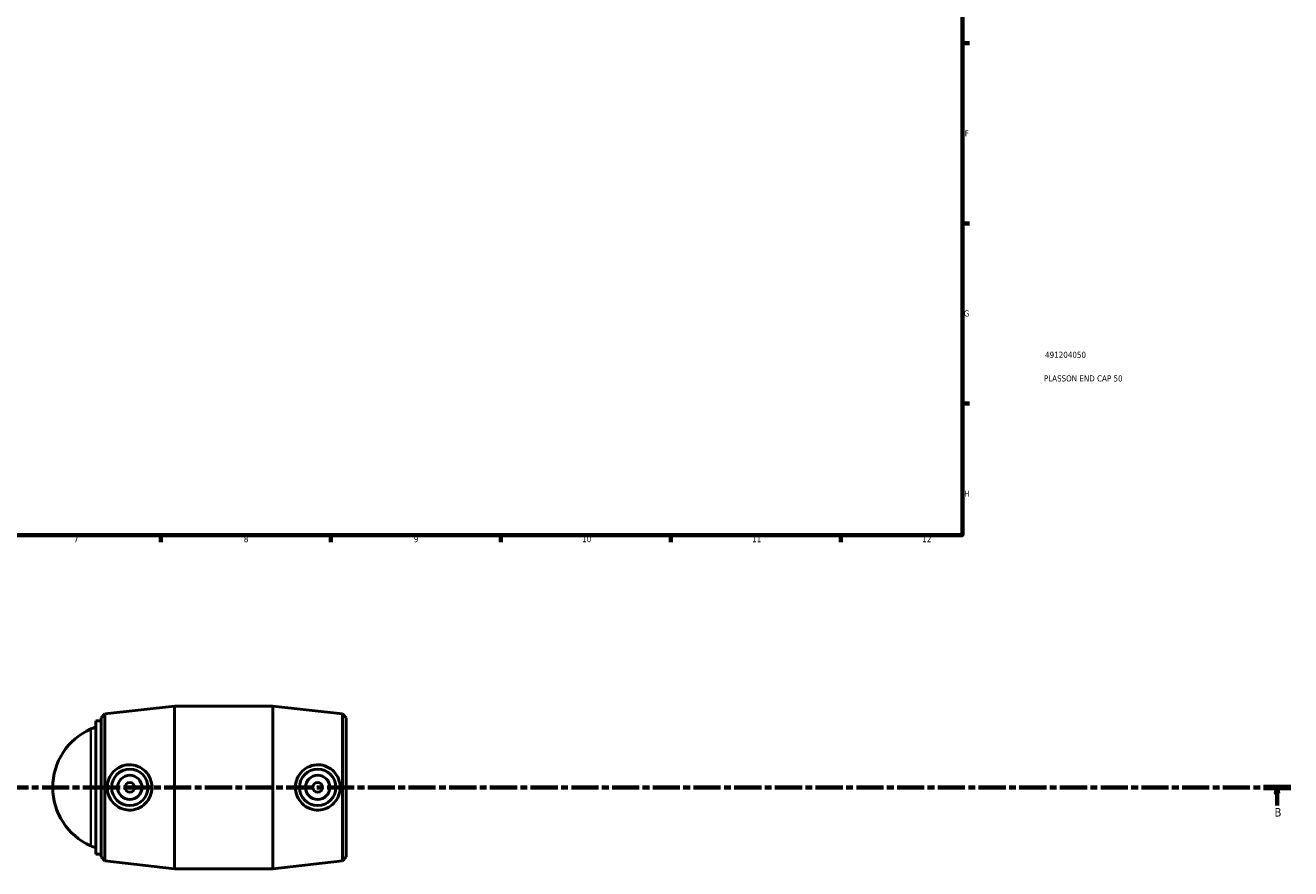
# Model space of a CAD drawing. Header units: millimetres. Extents: x -66 to 1224, y -117 to 1496.
# Tile 2 of 6: x 435 to 956, y -117 to 230. Entities that reach past the tile are written whole.
import ezdxf

# ---------------------------------------------------------------- set-up
doc = ezdxf.new("R2010")
doc.units = ezdxf.units.MM
doc.linetypes.add('CHAIN', pattern=[0.3543, 0.2362, -0.0295, 0.0591, -0.0295])
for name, color, linetype, lineweight in [('Border (ISO)', 7, 'Continuous', 70), ('Section Line (ISO)', 7, 'CHAIN', 70), ('Title (ISO)', 7, 'Continuous', 50), ('Visible (ISO)', 7, 'Continuous', 50), ('Visible Narrow (ISO)', 7, 'Continuous', 35)]:
    doc.layers.add(name, color=color, linetype=linetype, lineweight=lineweight)
doc.styles.add('Label Text (ISO)', font='tahoma.ttf')
doc.styles.add('Note Text (ISO)', font='tahoma.ttf')

# ---------------------------------------------------------------- blocks, each defined once
blk = doc.blocks.new('Borders Default Border')
at = {"layer": 'Border (ISO)'}
for p, q in [((821, 222.75), (823.9, 222.75)), ((821, 148.5), (823.9, 148.5)), ((821, 74.25), (823.9, 74.25)), ((490.58, 20), (490.58, 17.1)), ((560.67, 20), (560.67, 17.1)), ((630.75, 20), (630.75, 17.1)), ((700.83, 20), (700.83, 17.1)), ((770.92, 20), (770.92, 17.1))]:
    blk.add_line(p, q, dxfattribs=at)
at = {"layer": 'Border (ISO)', "flags": 128}
blk.add_lwpolyline([(20, 20), (20, 574), (821, 574), (821, 20), (20, 20)], dxfattribs=at)
at = {"layer": 'Border (ISO)', "color": 232, "true_color": 0xca0064, "char_height": 2.5, "attachment_point": 7, "style": 'Note Text (ISO)'}
for s, insert in [('F', (822, 184.38)), ('G', (821.61, 110.08)), ('H', (821.74, 35.88)), ('7', (454.77, 17.1)), ('8', (524.81, 17.04)), ('9', (594.88, 17.05)), ('10', (664.29, 17.05)), ('11', (734.37, 17.1)), ('12', (804.46, 17.1))]:
    blk.add_mtext(s, dxfattribs=dict(at, insert=insert))
blk = doc.blocks.new('Title Blocks ISO')
at = {"layer": 'Title (ISO)', "color": 232, "true_color": 0xca0064, "style": 'Note Text (ISO)'}
for tag, p in [('PART_NUMBER_001', (34.09, 73.08)), ('DESCRIPTION_001', (33.58, 63.35))]:
    blk.add_attdef(tag, p, '', height=2.5, dxfattribs=at)
blk = doc.blocks.new('2dTransSection0')
at = {"layer": 'Section Line (ISO)', "linetype": 'CHAIN', "ltscale": 47.374752}
blk.add_line((173.06, -83.97), (956.34, -83.97), dxfattribs=at)
at = {"layer": 'Section Line (ISO)', "linetype": 'Continuous', "lineweight": 140}
blk.add_line((945.16, -83.97), (956.34, -83.97), dxfattribs=at)
at = {"layer": 'Section Line (ISO)', "linetype": 'Continuous'}
for p, q in [((950.75, -83.97), (950.25, -86.47)), ((950.25, -86.47), (951.25, -86.47)), ((950.75, -86.47), (950.75, -83.97)), ((951.25, -86.47), (950.75, -83.97)), ((950.75, -91.47), (950.75, -86.47))]:
    blk.add_line(p, q, dxfattribs=at)
at = {"layer": 'Section Line (ISO)', "linetype": 'Continuous', "flags": 128}
blk.add_lwpolyline([(951.25, -86.47), (950.75, -83.97), (950.25, -86.47), (951.25, -86.47)], dxfattribs=at)
at = {"layer": 'Section Line (ISO)'}
blk.add_solid([(951.25, -86.47), (950.75, -83.97), (950.25, -86.47), (951.25, -86.47)], dxfattribs=at)
at = {"layer": 'Section Line (ISO)', "insert": (949.68, -95.97), "char_height": 3.5, "attachment_point": 7, "style": 'Label Text (ISO)'}
blk.add_mtext('B', dxfattribs=at)

msp = doc.modelspace()

# ---------------------------------------------------------------- linework, layer by layer
at = {"layer": 'Visible (ISO)'}
for p, q in [((467.522, -53.656), (496.281, -50.471)), ((496.281, -117.471), (496.281, -50.471)), ((496.281, -50.471), (536.781, -50.471)), ((536.781, -117.471), (536.781, -50.471)), ((565.54, -53.656), (536.781, -50.471)), ((463.853, -111.471), (463.853, -56.471)), ((463.853, -56.471), (466.031, -56.471)), ((466.031, -55.321), (467.522, -53.656)), ((466.031, -112.621), (466.031, -55.321)), ((467.522, -53.656), (467.522, -114.286)), ((565.54, -114.286), (565.54, -53.656)), ((567.031, -55.321), (565.54, -53.656)), ((567.031, -55.321), (567.031, -112.621)), ((463.853, -111.471), (466.031, -111.471)), ((466.031, -112.621), (467.522, -114.286)), ((467.522, -114.286), (496.281, -117.471)), ((565.54, -114.286), (536.781, -117.471)), ((567.031, -112.621), (565.54, -114.286)), ((496.281, -117.471), (536.781, -117.471))]:
    msp.add_line(p, q, dxfattribs=at)
for centre, radius in [((477.811, -83.971), 7.5), ((555.251, -83.971), 7.5), ((477.811, -83.971), 5), ((477.811, -83.971), 2), ((555.251, -83.971), 5), ((555.251, -83.971), 2)]:
    msp.add_circle(centre, radius, dxfattribs=at)
for centre, radius, start, end in [((472.379, -83.971), 26.347, 113.9689, 246.0311), ((466.031, -69.694), 10.723, 101.71949, 113.9689), ((466.031, -98.249), 10.723, 246.0311, 258.28051)]:
    msp.add_arc(centre, radius, start, end, dxfattribs=at)
for points, knots in [([(477.418, -93.301), (476.287, -93.264), (475.085, -92.999), (472.884, -92.009), (471.886, -91.284), (470.314, -89.638), (469.634, -88.601), (468.732, -86.341), (468.511, -85.118), (468.511, -82.825), (468.732, -81.601), (469.634, -79.341), (470.314, -78.305), (471.886, -76.658), (472.884, -75.933), (475.085, -74.943), (476.287, -74.679), (478.634, -74.602), (479.919, -74.818), (482.272, -75.758), (483.341, -76.482), (485.009, -78.147), (485.73, -79.195), (486.692, -81.509), (486.933, -82.776), (486.933, -85.167), (486.692, -86.434), (485.73, -88.748), (485.009, -89.795), (483.341, -91.461), (482.272, -92.185), (479.919, -93.125), (478.634, -93.341), (477.418, -93.301)], [0, 0, 0, 0, 0.3412459, 0.3412459, 0.6824918, 0.6824918, 1.0263782, 1.0263782, 1.3702647, 1.3702647, 1.7141512, 1.7141512, 2.0580376, 2.0580376, 2.3992835, 2.3992835, 2.7405294, 2.7405294, 3.1074642, 3.1074642, 3.474399, 3.474399, 3.8330845, 3.8330845, 4.1917699, 4.1917699, 4.5504554, 4.5504554, 4.9091408, 4.9091408, 5.2760756, 5.2760756, 5.6430104, 5.6430104, 5.6430104, 5.6430104]), ([(555.644, -93.301), (554.429, -93.341), (553.143, -93.125), (550.79, -92.185), (549.722, -91.461), (548.053, -89.795), (547.333, -88.748), (546.37, -86.434), (546.13, -85.167), (546.13, -82.776), (546.37, -81.509), (547.333, -79.195), (548.053, -78.147), (549.722, -76.482), (550.79, -75.758), (553.143, -74.818), (554.429, -74.602), (556.775, -74.679), (557.978, -74.943), (560.178, -75.933), (561.176, -76.658), (562.748, -78.305), (563.429, -79.341), (564.33, -81.601), (564.551, -82.825), (564.551, -85.118), (564.33, -86.341), (563.429, -88.601), (562.748, -89.638), (561.176, -91.284), (560.178, -92.009), (557.978, -92.999), (556.775, -93.264), (555.644, -93.301)], [0, 0, 0, 0, 0.3669348, 0.3669348, 0.7338696, 0.7338696, 1.0925551, 1.0925551, 1.4512405, 1.4512405, 1.8099259, 1.8099259, 2.1686114, 2.1686114, 2.5355462, 2.5355462, 2.902481, 2.902481, 3.2437269, 3.2437269, 3.5849728, 3.5849728, 3.9288593, 3.9288593, 4.2727457, 4.2727457, 4.6166322, 4.6166322, 4.9605186, 4.9605186, 5.3017645, 5.3017645, 5.6430104, 5.6430104, 5.6430104, 5.6430104])]:
    msp.add_open_spline(points, degree=3, knots=knots, dxfattribs=at)
at = {"layer": 'Visible Narrow (ISO)'}
msp.add_line((461.675, -107.75), (461.675, -60.192), dxfattribs=at)

# ---------------------------------------------------------------- block references
msp.add_blockref('Borders Default Border', (0, 0))
msp.add_blockref('Title Blocks ISO', (821, 20)).add_auto_attribs({'PART_NUMBER_001': '491204050', 'DESCRIPTION_001': 'PLASSON END CAP 50'})
at = {"layer": 'Section Line (ISO)'}
msp.add_blockref('2dTransSection0', (0, 0), dxfattribs=at)

doc.saveas('drawing.dxf')
